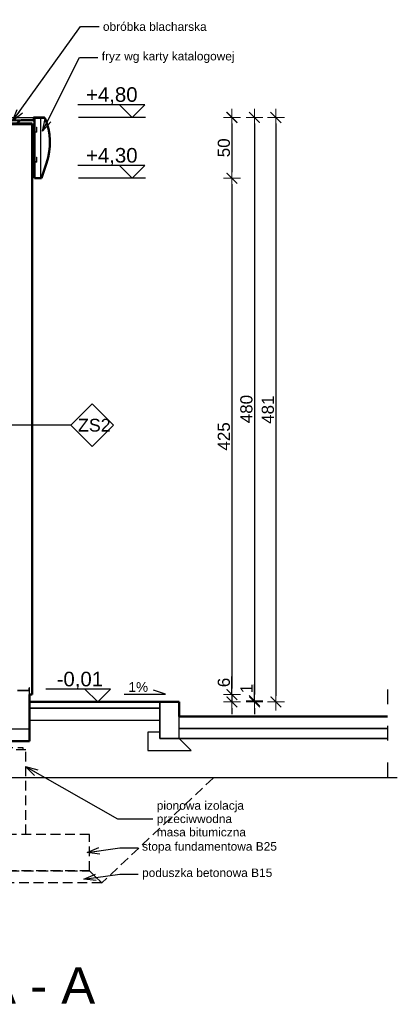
# Model space of a CAD drawing. Extents: x 9890 to 11811, y -3363 to -2438.
# Tile 9 of 9: x 11501 to 11811, y -3363 to -2553. Entities that reach past the tile are written whole.
import ezdxf

# ---------------------------------------------------------------- set-up
doc = ezdxf.new("R2010")
doc.units = 0
doc.header["$LTSCALE"] = 2
for name, pattern in [('ACAD_ISO03W100', [30, 12, -18]), ('DASHED', [19.05, 12.7, -6.35]), ('JIS_02_1.0', [2, 1, -1]), ('JIS_02_2.0', [3, 2, -1])]:
    doc.linetypes.add(name, pattern=pattern)
for name, color, linetype, lineweight in [('a___cienka___0.15', 7, 'Continuous', 15), ('a___przekrojowa___0.5', 7, 'Continuous', 50), ('a___widokowa_0.25', 7, 'Continuous', 25), ('a___wymiary', 7, 'Continuous', 18), ('Budowlane - Sciany Zew', 7, 'Continuous', 30)]:
    doc.layers.add(name, color=color, linetype=linetype, lineweight=lineweight)
for name, color, linetype in [('Budowlane - Fundamenty - Izolacja Pionowa', 7, 'Continuous'), ('Budowlane - Opisy', 7, 'Continuous'), ('Konstrukcja - podkonstrukcja pod panele - belki', 7, 'Continuous'), ('struktura', 7, 'Continuous'), ('Wymiarowanie - Poziomy', 7, 'Continuous')]:
    doc.layers.add(name, color=color, linetype=linetype)
doc.styles.add('GENERATED_STYLE_2', font='ARIAL.TTF')
doc.styles.get("Standard").update_dxf_attribs({"font": 'arial.ttf'})
doc.dimstyles.new('1_50', dxfattribs={"dimtxt": 10, "dimasz": 5, "dimexe": 1.25, "dimexo": 0.625, "dimgap": 1.5, "dimtad": 1, "dimdec": 3, "dimrnd": 0.5, "dimdsep": 46, "dimtxsty": 'Standard', "dimblk": 'znacznik', "dimcen": 1.5, "dimse1": 1, "dimse2": 1, "dimclrd": 256, "dimclrt": 256, "dimazin": 0, "dimtfac": 1, "dimtdec": 3, "dimtmove": 0, "dimatfit": 3, "dimldrblk": 'znacznik', "dimfxl": 1, "dimarcsym": 0})
doc.dimstyles.new('GENERATED_STYLE__61', dxfattribs={"dimtxt": 0.18, "dimasz": 4.56, "dimexe": 0.18, "dimexo": 0.0625, "dimgap": 0.09, "dimtad": 0, "dimtih": 1, "dimtoh": 1, "dimdec": 4, "dimzin": 0, "dimdsep": 46, "dimtxsty": 'Standard', "dimcen": 0.09, "dimadec": 0, "dimazin": 0, "dimtfac": 1, "dimtdec": 4, "dimtmove": 0, "dimatfit": 3, "dimldrblk": 'ARROWHEAD_3', "dimfxl": 1, "dimtolj": 1, "dimtzin": 0, "dimarcsym": 0})

# ---------------------------------------------------------------- blocks, each defined once
blk = doc.blocks.new('ARROWHEAD_3')
at = {"linetype": 'Continuous'}
blk.add_line((0, 0), (-1, 0), dxfattribs=at)
at = {"linetype": 'Continuous', "flags": 128}
blk.add_lwpolyline([(-1, 0.2679), (0, 0), (-1, -0.2679)], dxfattribs=at)
blk = doc.blocks.new('znacznik')
at = {"layer": 'a___wymiary'}
for p, q in [((1.39, 0), (-1.39, 0)), ((0, 1.39), (0, -1.39))]:
    blk.add_line(p, q, dxfattribs=at)
at = {"layer": 'a___wymiary', "const_width": 0.2}
blk.add_lwpolyline([(0.88, 0.88), (-0.88, -0.88)], dxfattribs=at)
blk = doc.blocks.new('*D5293')
at = {"layer": 'a___wymiary', "lineweight": -2}
blk.add_line((11711.28, -2638.52), (11711.28, -3109.52), dxfattribs=at)
at = {"layer": 'Defpoints', "color": 0}
for p in [(11294.8, -2633.52), (11573.58, -3114.52), (11711.28, -3114.52)]:
    blk.add_point(p, dxfattribs=at)
at = {"layer": 'a___wymiary', "lineweight": -2, "xscale": 5, "yscale": 5, "zscale": 5}
for p, rotation in [((11711.28, -2633.52), 90), ((11711.28, -3114.52), 270)]:
    blk.add_blockref('znacznik', p, dxfattribs=dict(at, rotation=rotation))
at = {"layer": 'a___wymiary', "insert": (11704.68, -2874.02), "char_height": 10, "attachment_point": 5, "rotation": 90}
blk.add_mtext('481', dxfattribs=at)
blk = doc.blocks.new('*D5294')
at = {"layer": 'a___wymiary', "lineweight": -2}
blk.add_line((11693.66, -2638.52), (11693.66, -3108.52), dxfattribs=at)
at = {"layer": 'Defpoints', "color": 0}
for p in [(11397.08, -2633.52), (11420, -3113.52), (11693.66, -3113.52)]:
    blk.add_point(p, dxfattribs=at)
at = {"layer": 'a___wymiary', "lineweight": -2, "xscale": 5, "yscale": 5, "zscale": 5}
for p, rotation in [((11693.66, -2633.52), 90), ((11693.66, -3113.52), 270)]:
    blk.add_blockref('znacznik', p, dxfattribs=dict(at, rotation=rotation))
at = {"layer": 'a___wymiary', "insert": (11687.05, -2873.52), "char_height": 10, "attachment_point": 5, "rotation": 90}
blk.add_mtext('480', dxfattribs=at)
blk = doc.blocks.new('*D5295')
at = {"layer": 'a___wymiary', "lineweight": -2}
for p, q in [((11693.66, -3113.52), (11693.66, -3100.18)), ((11693.66, -3108.52), (11693.66, -3103.52)), ((11693.66, -3113.52), (11693.66, -3114.52)), ((11693.66, -3119.52), (11693.66, -3124.52))]:
    blk.add_line(p, q, dxfattribs=at)
at = {"layer": 'Defpoints', "color": 0}
for p in [(11420, -3113.52), (11622.03, -3114.52), (11693.66, -3114.52)]:
    blk.add_point(p, dxfattribs=at)
at = {"layer": 'a___wymiary', "lineweight": -2, "xscale": 5, "yscale": 5, "zscale": 5}
for p, rotation in [((11693.66, -3113.52), 270), ((11693.66, -3114.52), 90)]:
    blk.add_blockref('znacznik', p, dxfattribs=dict(at, rotation=rotation))
at = {"layer": 'a___wymiary', "insert": (11687.14, -3103.52), "char_height": 10, "attachment_point": 5, "rotation": 90}
blk.add_mtext('1', dxfattribs=at)
blk = doc.blocks.new('*D5296')
at = {"layer": 'a___wymiary', "lineweight": -2}
blk.add_line((11675.1, -2638.52), (11675.1, -2678.52), dxfattribs=at)
at = {"layer": 'Defpoints', "color": 0}
for p in [(11490.27, -2633.52), (11515.52, -2683.52), (11675.1, -2683.52)]:
    blk.add_point(p, dxfattribs=at)
at = {"layer": 'a___wymiary', "lineweight": -2, "xscale": 5, "yscale": 5, "zscale": 5}
for p, rotation in [((11675.1, -2633.52), 90), ((11675.1, -2683.52), 270)]:
    blk.add_blockref('znacznik', p, dxfattribs=dict(at, rotation=rotation))
at = {"layer": 'a___wymiary', "insert": (11668.49, -2658.52), "char_height": 10, "attachment_point": 5, "rotation": 90}
blk.add_mtext('50', dxfattribs=at)
blk = doc.blocks.new('*D5297')
at = {"layer": 'a___wymiary', "lineweight": -2}
blk.add_line((11675.1, -2688.52), (11675.1, -3103.52), dxfattribs=at)
at = {"layer": 'Defpoints', "color": 0}
for p in [(11515.52, -2683.52), (11509.67, -3108.52), (11675.1, -3108.52)]:
    blk.add_point(p, dxfattribs=at)
at = {"layer": 'a___wymiary', "lineweight": -2, "xscale": 5, "yscale": 5, "zscale": 5}
for p, rotation in [((11675.1, -2683.52), 90), ((11675.1, -3108.52), 270)]:
    blk.add_blockref('znacznik', p, dxfattribs=dict(at, rotation=rotation))
at = {"layer": 'a___wymiary', "insert": (11668.49, -2896.02), "char_height": 10, "attachment_point": 5, "rotation": 90}
blk.add_mtext('425', dxfattribs=at)
blk = doc.blocks.new('*D5298')
at = {"layer": 'a___wymiary', "lineweight": -2}
for p, q in [((11675.1, -3108.52), (11675.1, -3093.71)), ((11675.1, -3103.52), (11675.1, -3098.52)), ((11675.1, -3108.52), (11675.1, -3114.52)), ((11675.1, -3119.52), (11675.1, -3124.52))]:
    blk.add_line(p, q, dxfattribs=at)
at = {"layer": 'Defpoints', "color": 0}
for p in [(11509.67, -3108.52), (11510.64, -3114.52), (11675.1, -3114.52)]:
    blk.add_point(p, dxfattribs=at)
at = {"layer": 'a___wymiary', "lineweight": -2, "xscale": 5, "yscale": 5, "zscale": 5}
for p, rotation in [((11675.1, -3108.52), 270), ((11675.1, -3114.52), 90)]:
    blk.add_blockref('znacznik', p, dxfattribs=dict(at, rotation=rotation))
at = {"layer": 'a___wymiary', "insert": (11668.49, -3098.52), "char_height": 10, "attachment_point": 5, "rotation": 90}
blk.add_mtext('6', dxfattribs=at)

msp = doc.modelspace()

# ---------------------------------------------------------------- linework, layer by layer
at = {"layer": 'a___cienka___0.15'}
for p, q in [((11413.8847, -2635.5203), (11512.2687, -2635.5203)), ((11510.6657, -2639.5174), (11474.6688, -2639.5174)), ((11510.1695, -2639.5174), (11510.1695, -3108.5174)), ((11510.6657, -2645.3145), (11510.6657, -2649.5395)), ((11514.2657, -2645.3145), (11510.6657, -2645.3145)), ((11511.0657, -2649.5395), (11510.6657, -2649.5395)), ((11511.0657, -2649.5395), (11511.0657, -2645.7645)), ((11511.0657, -2645.7645), (11514.6657, -2645.7645)), ((11514.6657, -2641.5395), (11514.2657, -2641.5395)), ((11514.2657, -2641.5395), (11514.2657, -2645.3145)), ((11514.6657, -2645.7645), (11514.6657, -2641.5395)), ((11510.6657, -2669.9145), (11510.6657, -2674.1395)), ((11514.2657, -2669.9145), (11510.6657, -2669.9145)), ((11511.0657, -2674.1395), (11511.0657, -2670.3645)), ((11511.0657, -2670.3645), (11514.6657, -2670.3645)), ((11514.6657, -2666.1395), (11514.2657, -2666.1395)), ((11514.2657, -2666.1395), (11514.2657, -2669.9145)), ((11514.6657, -2670.3645), (11514.6657, -2666.1395)), ((11510.6657, -2674.1395), (11511.0657, -2674.1395))]:
    msp.add_line(p, q, dxfattribs=at)
at = {"layer": 'a___cienka___0.15', "linetype": 'JIS_02_1.0', "ltscale": 0.7, "const_width": 0.5}
msp.add_lwpolyline([(11383.0032, -2658.328), (11471.7865, -2656.5523), (11473.9188, -2654.3768), (11473.9188, -2638.7674), (11510.6657, -2638.7674)], dxfattribs=at)
at = {"layer": 'a___cienka___0.15', "linetype": 'DASHED', "ltscale": 0.15, "const_width": 0.5}
msp.add_lwpolyline([(11383.0032, -2658.8281), (11472.0006, -2657.0481), (11474.4188, -2654.581), (11474.4188, -2639.2674), (11510.6657, -2639.2674)], dxfattribs=at)
at = {"layer": 'a___cienka___0.15'}
msp.add_lwpolyline([(11510.6657, -2639.0174), (11474.1688, -2639.0174), (11474.1688, -2654.478), (11471.9073, -2656.8), (11383.0032, -2658.578)], dxfattribs=at)
at = {"layer": 'a___przekrojowa___0.5'}
for p, q in [((11512.2687, -2635.5203), (11471.7658, -2636.6754)), ((11473.6688, -2638.5174), (11510.6695, -2638.5174)), ((11498.1688, -2638.5174), (11500.575, -2636.1113)), ((11512.2777, -2635.8202), (11500.575, -2636.1113)), ((11510.6695, -2638.5174), (11510.6695, -3108.5174)), ((11512.2837, -2636.0201), (11511.7025, -2636.0376)), ((11512.0657, -2635.2114), (11512.0657, -2633.6174)), ((11512.0657, -2635.2114), (11512.0657, -2634.9549)), ((11512.1657, -2633.5174), (11520.7869, -2633.5174)), ((11512.2657, -2634.9549), (11512.2657, -2635.2114)), ((11512.3657, -2635.4204), (11512.3657, -2633.8174)), ((11512.5657, -2634.0739), (11512.5657, -2633.8174)), ((11517.6657, -2633.7174), (11512.6657, -2633.7174)), ((11512.6657, -2683.5174), (11512.6657, -2633.7174)), ((11517.6657, -2633.7293), (11517.6657, -2633.7174)), ((11517.6657, -2633.7293), (11518.8494, -2633.7293)), ((11518.8712, -2633.784), (11518.8494, -2633.7293)), ((11520.9133, -2633.784), (11518.8712, -2633.784)), ((11520.2233, -2633.7174), (11520.7869, -2633.7174)), ((11520.9133, -2633.784), (11521.1476, -2633.784)), ((11522.8189, -2638.1712), (11521.1476, -2633.784)), ((11524.1042, -2642.7843), (11522.8189, -2638.1712)), ((11524.9592, -2647.4962), (11524.1042, -2642.7843)), ((11525.3766, -2652.2667), (11524.9592, -2647.4962)), ((11524.8879, -2661.8217), (11525.3528, -2657.0555)), ((11525.3528, -2657.0555), (11525.3766, -2652.2667)), ((11523.9861, -2666.5248), (11524.8879, -2661.8217)), ((11518.3723, -2683.5174), (11522.6549, -2671.1249)), ((11522.6549, -2671.1249), (11523.9861, -2666.5248)), ((11510.6697, -3108.5174), (11508.6697, -3108.5174)), ((11508.6697, -3108.5174), (11508.6697, -3146.9174)), ((11615.9197, -3114.5174), (11508.6697, -3114.5174)), ((11631.6697, -3114.5174), (11615.9197, -3114.5174)), ((11631.6697, -3126.5174), (11631.6697, -3114.5174)), ((11802.9847, -3126.5174), (11631.6697, -3126.5174)), ((10257.3368, -3146.9174), (11508.6697, -3146.9174))]:
    msp.add_line(p, q, dxfattribs=at)
msp.add_lwpolyline([(11512.6657, -2683.5174), (11518.3723, -2683.5174)], dxfattribs=at)
for centre, start, end in [((11512.1657, -2633.6174), 90, 180), ((11512.1657, -2635.2114), 180, 0), ((11512.2657, -2635.4204), 271.718358, 0), ((11512.2807, -2635.9202), 271.718358, 91.718358), ((11512.4657, -2633.8174), 0, 180), ((11520.7869, -2633.6174), 270, 90)]:
    msp.add_arc(centre, 0.1, start, end, dxfattribs=at)
at = {"layer": 'a___widokowa_0.25'}
for p, q in [((11413.8847, -2633.5174), (11512.1657, -2633.5174)), ((11517.6657, -2633.7293), (11517.6657, -2683.5174)), ((11518.8712, -2633.784), (11517.6657, -2633.784)), ((11615.9197, -3144.5174), (11615.9197, -3114.5174)), ((11615.9197, -3114.5174), (11615.9197, -3144.5174)), ((11615.9197, -3119.5174), (11508.6697, -3119.5174)), ((11508.6697, -3119.5174), (11615.9197, -3119.5174)), ((11631.6697, -3144.5174), (11631.6697, -3126.5174)), ((11631.6697, -3144.5174), (11631.6697, -3126.5174)), ((11508.6697, -3129.5174), (11615.9197, -3129.5174)), ((11615.9197, -3139.5174), (11605.9197, -3139.5174)), ((11605.9197, -3139.5174), (11605.9197, -3154.5174)), ((11802.9847, -3136.5174), (11631.6697, -3136.5174)), ((11631.6697, -3136.5174), (11802.9847, -3136.5174)), ((11631.6697, -3144.5174), (11615.9197, -3144.5174)), ((11615.9197, -3144.5174), (11631.6697, -3144.5174)), ((11641.6697, -3154.5174), (11631.6697, -3144.5174)), ((11802.9847, -3144.5174), (11631.6697, -3144.5174)), ((11631.6697, -3144.5174), (11802.9847, -3144.5174)), ((11605.9197, -3154.5174), (11641.6697, -3154.5174)), ((11811.15, -3176.9174), (9889.5847, -3176.9174))]:
    msp.add_line(p, q, dxfattribs=at)
at = {"layer": 'a___widokowa_0.25', "linetype": 'ACAD_ISO03W100', "ltscale": 0.5}
msp.add_line((11802.9847, -3104.3129), (11802.9847, -3188.0885), dxfattribs=at)
at = {"layer": 'a___widokowa_0.25', "linetype": 'JIS_02_2.0', "ltscale": 2}
for p, q in [((11505.5032, -3153.9174), (11460.5032, -3153.9174)), ((11463.0032, -3151.9174), (11503.0032, -3151.9174)), ((11503.0032, -3151.9174), (11503.0032, -3153.9174)), ((11505.5032, -3223.5174), (11505.5032, -3153.9174)), ((11659.6032, -3177.3174), (11568.0032, -3263.5174)), ((11558.0032, -3223.5174), (11408.0032, -3223.5174)), ((11558.0032, -3223.5174), (11408.0032, -3223.5174)), ((11558.0032, -3253.5174), (11558.0032, -3223.5174)), ((11558.0032, -3253.5174), (11558.0032, -3223.5174)), ((11558.0032, -3253.5174), (11408.0032, -3253.5174)), ((11408.0032, -3253.5174), (11558.0032, -3253.5174)), ((11568.0032, -3263.5174), (11558.0032, -3253.5174)), ((11558.0032, -3253.5174), (11568.0032, -3263.5174)), ((11568.0032, -3263.5174), (11398.0032, -3263.5174))]:
    msp.add_line(p, q, dxfattribs=at)
at = {"layer": 'a___widokowa_0.25', "linetype": 'JIS_02_1.0'}
msp.add_lwpolyline([(11508.6697, -3136.8174, 0.2, 0.2, 0), (10267.2997, -3136.8174, 0, 0, 0)], format="xyseb", dxfattribs=at)
at = {"layer": 'Budowlane - Fundamenty - Izolacja Pionowa'}
msp.add_line((11508.6697, -3105.5174), (11498.8697, -3105.5174), dxfattribs=at)
at = {"layer": 'Budowlane - Opisy'}
for p, q in [((11560.1236, -2869.2404), (11542.6236, -2886.7404)), ((11577.6236, -2886.7404), (11560.1236, -2869.2404)), ((11542.6236, -2886.7404), (11461.0748, -2886.7404)), ((11542.6236, -2886.7404), (11560.1236, -2904.2404)), ((11560.1236, -2904.2404), (11577.6236, -2886.7404))]:
    msp.add_line(p, q, dxfattribs=at)
at = {"layer": 'Budowlane - Sciany Zew'}
for p, q in [((11508.6697, -3105.5174), (11498.6697, -3105.5174)), ((11508.6697, -3108.5174), (11508.6697, -3105.5174))]:
    msp.add_line(p, q, dxfattribs=at)
at = {"layer": 'Konstrukcja - podkonstrukcja pod panele - belki'}
for p, q in [((11508.3697, -3105.2174), (11508.3697, -3103.0174)), ((11508.6697, -3103.0174), (11508.3697, -3103.0174)), ((11508.6697, -3105.5174), (11508.6697, -3103.0174)), ((11508.3697, -3105.2174), (11498.6697, -3105.2174)), ((11508.6697, -3105.5174), (11498.6697, -3105.5174))]:
    msp.add_line(p, q, dxfattribs=at)
at = {"layer": 'struktura'}
for p, q in [((11508.6697, -3136.9174), (10267.2997, -3136.9174)), ((11508.6697, -3136.9174), (10267.2997, -3136.9174)), ((11498.8697, -3136.7174), (11508.6697, -3136.7174))]:
    msp.add_line(p, q, dxfattribs=at)
at = {"layer": 'Wymiarowanie - Poziomy'}
for p, q in [((11603.4977, -2623.0744), (11548.3654, -2623.0744)), ((11604.0366, -2633.5169), (11548.9043, -2633.5169)), ((11603.4977, -2673.0744), (11548.3654, -2673.0744)), ((11604.0366, -2683.5169), (11548.9043, -2683.5169)), ((11575.1186, -3104.0749), (11521.9863, -3104.0749))]:
    msp.add_line(p, q, dxfattribs=at)
for points in [[(11603.4977, -2623.0744), (11593.0552, -2633.5169), (11582.6127, -2623.0744)], [(11603.4977, -2673.0744), (11593.0552, -2683.5169), (11582.6127, -2673.0744)], [(11575.1186, -3104.0749), (11564.6761, -3114.5174), (11554.2336, -3104.0749)], [(11586.4024, -3108.2639), (11620.592, -3108.2639), (11610.6972, -3104.8069)]]:
    msp.add_lwpolyline(points, dxfattribs=at)

# ---------------------------------------------------------------- texts
at = {"layer": 'Budowlane - Opisy', "char_height": 7.000002, "attachment_point": 4, "line_spacing_factor": 0.93983, "style": 'GENERATED_STYLE_2'}
for s, insert, width in [('obróbka blacharska', (11569.0002, -2558.8241), 118.273386), ('fryz wg karty katalogowej', (11568.0383, -2584.156), 118.273386), ('pionowa izolacja \\Pprzeciwwodna \\Pmasa bitumiczna', (11613.2794, -3210.7506), 140.021326), ('stopa fundamentowa B25', (11601.2208, -3234.474), 119.251526), ('poduszka betonowa B15', (11601.2208, -3256.1482), 118.273386)]:
    msp.add_mtext(s, dxfattribs=dict(at, insert=insert, width=width))
at = {"layer": 'Budowlane - Opisy', "insert": (11548.4516, -2892.1591), "char_height": 10.5, "attachment_point": 7, "style": 'GENERATED_STYLE_2'}
msp.add_mtext('ZS2', dxfattribs=at)
at = {"layer": 'Wymiarowanie - Poziomy', "attachment_point": 3, "style": 'GENERATED_STYLE_2'}
for s, insert, char_height in [('+4,80', (11597.4977, -2608.6744), 12), ('+4,30', (11597.4977, -2658.6744), 12), ('-0,01', (11569.1186, -3089.6749), 12), ('1%', (11606.143, -3098.2474), 8), ('PRZEKRÓJ  A - A', (11562.6686, -3332.8169), 30)]:
    msp.add_mtext(s, dxfattribs=dict(at, insert=insert, char_height=char_height))

# ---------------------------------------------------------------- dimensions: what is measured, and where the dimension line sits
at = {"layer": 'a___wymiary'}
for base, p1, p2, picture, middle in [((11711.2803, -3114.5174), (11294.8045, -2633.5174), (11573.5793, -3114.5174), '*D5293', (11704.6753, -2874.0174)), ((11693.6559, -3113.5174), (11397.0841, -2633.5174), (11420.0012, -3113.5174), '*D5294', (11687.0509, -2873.5174)), ((11675.0999, -2683.5174), (11490.2651, -2633.5174), (11515.519, -2683.5174), '*D5296', (11668.4949, -2658.5174))]:
    dim = msp.add_linear_dim(base=base, p1=p1, p2=p2, angle=90, dimstyle='1_50', dxfattribs=at)
    dim.commit()
    dim.dimension.update_dxf_attribs({"geometry": picture, "text_midpoint": middle})
dim = msp.add_linear_dim(base=(11675.0999, -3108.5174), p1=(11515.519, -2683.5174), p2=(11509.6697, -3108.5174), angle=90, dimstyle='1_50', override={"dimtmove": 1}, dxfattribs=at)
dim.commit()
dim.dimension.update_dxf_attribs({"geometry": '*D5297', "text_midpoint": (11668.4949, -2896.0174)})
for base, p1, p2, picture, middle in [((11675.0999, -3114.5174), (11509.6697, -3108.5174), (11510.6421, -3114.5174), '*D5298', (11675.0999, -3098.5174)), ((11693.6559, -3114.5174), (11420.0012, -3113.5174), (11622.0305, -3114.5174), '*D5295', (11693.6559, -3103.5174))]:
    dim = msp.add_linear_dim(base=base, p1=p1, p2=p2, angle=90, dimstyle='1_50', override={"dimtmove": 1}, dxfattribs=at)
    dim.commit()
    dim.dimension.update_dxf_attribs({"geometry": picture, "text_midpoint": middle, "dimtype": 160})

# ---------------------------------------------------------------- leaders
at = {"layer": 'Budowlane - Opisy', "annotation_type": 0, "has_hookline": 1, "hookline_direction": 0}
for points, text_width in [([(11494.7417, -2636.5567), (11550.6831, -2558.8241), (11565.8955, -2558.8241)], 84.525), ([(11519.3377, -2644.8417), (11549.7212, -2584.156), (11564.9336, -2584.156)], 108.381), ([(11505.3813, -3167.711), (11581.0156, -3210.7506), (11610.1747, -3210.7506)], 72.247), ([(11556.1165, -3238.5454), (11582.9038, -3234.474), (11598.1162, -3234.474)], 110.103), ([(11553.2979, -3260.2651), (11582.9038, -3256.1937), (11598.1162, -3256.1482)], 105.959)]:
    msp.add_leader(points, dimstyle='GENERATED_STYLE__61', override={"dimasz": 10}, dxfattribs=dict(at, text_width=text_width))

doc.saveas('drawing.dxf')
